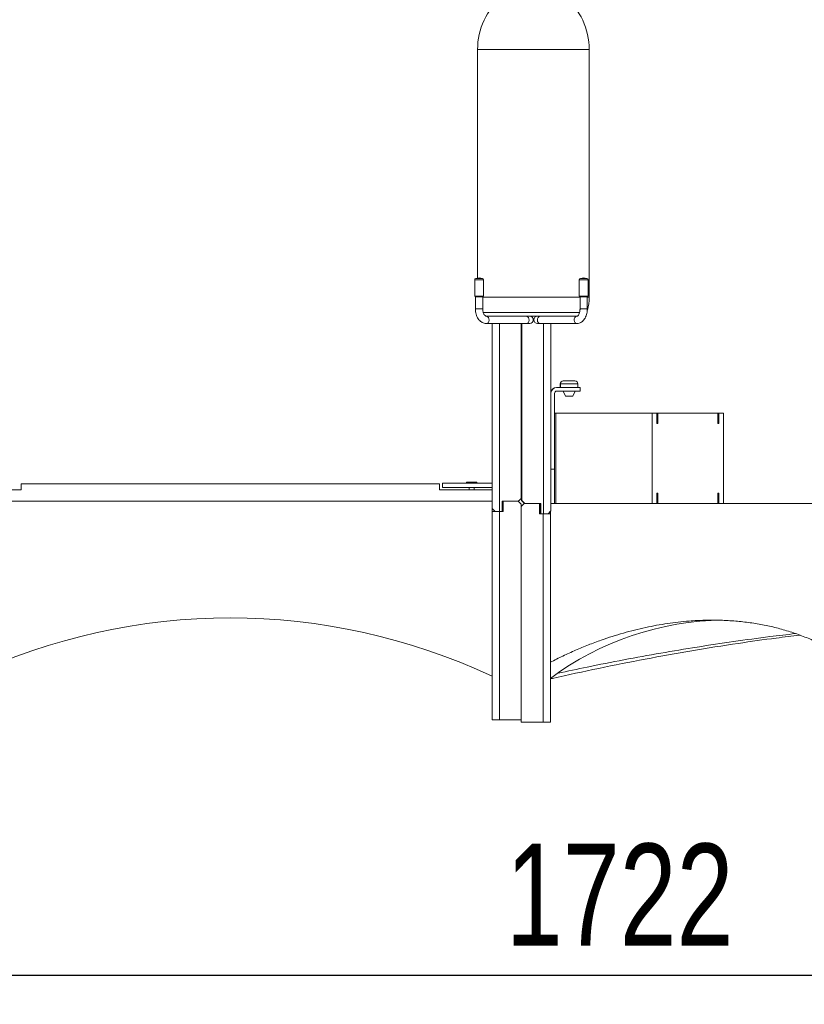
# Model space of a CAD drawing. Header units: millimetres. Extents: x 0 to 420, y 0 to 297.
# Tile 14 of 131: x 56 to 83, y 163 to 197. Entities that reach past the tile are written whole.
import ezdxf

# ---------------------------------------------------------------- set-up
doc = ezdxf.new("R2010")
doc.units = ezdxf.units.MM
doc.layers.add('0COTES', color=5, linetype='Continuous')
doc.styles.add('SLDTEXTSTYLE0', font='TXT', dxfattribs={"width": 0.75})
doc.dimstyles.new('SLDDIMSTYLE0', dxfattribs={"dimtxt": 3.5, "dimasz": 3.302, "dimexe": 0, "dimexo": 0.0625, "dimgap": 0.875, "dimtad": 1, "dimdec": 0, "dimlfac": 20, "dimrnd": 1e-09, "dimzin": 12, "dimdsep": 46, "dimtxsty": 'SLDTEXTSTYLE0', "dimsah": 1, "dimcen": 0.09, "dimadec": 0, "dimazin": 3, "dimtfac": 1, "dimtdec": 0, "dimtofl": 0, "dimtmove": 0, "dimatfit": 3, "dimfxl": 0, "dimfrac": 2, "dimtolj": 1, "dimtzin": 12, "dimarcsym": 0})

# ---------------------------------------------------------------- blocks, each defined once
blk = doc.blocks.new('_D_9')
at = {"layer": '0COTES'}
for p, q in [((119.067, 179.776), (119.067, 162.843)), ((32.948, 179.201), (32.948, 162.843)), ((32.948, 163.843), (119.067, 163.843))]:
    blk.add_line(p, q, dxfattribs=at)
for points in [[(32.948, 163.843), (36.25, 163.335), (36.25, 164.351)], [(119.067, 163.843), (115.765, 164.351), (115.765, 163.335)]]:
    blk.add_solid(points, dxfattribs=at)
at = {"layer": '0COTES', "insert": (72.32, 168.355), "char_height": 3.5, "attachment_point": 1, "style": 'SLDTEXTSTYLE0'}
blk.add_mtext('1722', dxfattribs=at)

msp = doc.modelspace()

# ---------------------------------------------------------------- linework, layer by layer
at = {"color": 7, "linetype": 'Continuous', "lineweight": 18}
for p, q in [((71.35, 195.601), (71.35, 187.761)), ((75.18, 187.101), (75.18, 195.601)), ((71.251, 187.701), (71.251, 187.139)), ((71.551, 187.139), (71.551, 187.701)), ((74.839, 187.701), (74.839, 187.139)), ((75.139, 187.139), (75.139, 187.701)), ((71.251, 187.139), (71.264, 187.114)), ((71.551, 187.139), (71.251, 187.139)), ((71.539, 187.114), (71.264, 187.114)), ((71.276, 187.114), (71.276, 186.701)), ((71.526, 186.701), (71.526, 187.114)), ((71.539, 187.114), (71.551, 187.139)), ((74.839, 187.139), (74.851, 187.114)), ((75.139, 187.139), (74.839, 187.139)), ((75.126, 187.114), (74.851, 187.114)), ((74.864, 187.114), (74.864, 186.701)), ((75.114, 186.701), (75.114, 187.114)), ((75.126, 187.114), (75.139, 187.139)), ((72.082, 186.451), (71.654, 186.451)), ((71.654, 186.201), (73.025, 186.201)), ((71.848, 179.851), (71.848, 186.201)), ((72.082, 186.451), (73.206, 186.451)), ((72.848, 180.201), (72.848, 186.201)), ((72.862, 184.651), (72.862, 186.201)), ((72.863, 186.201), (72.863, 184.651)), ((72.863, 186.201), (72.863, 184.651)), ((72.863, 184.651), (72.863, 186.201)), ((72.864, 186.201), (72.864, 184.651)), ((72.864, 186.201), (72.864, 184.651)), ((72.865, 186.201), (72.865, 184.651)), ((72.865, 186.201), (72.865, 184.651)), ((72.865, 186.201), (72.865, 184.651)), ((73.025, 186.201), (73.137, 186.201)), ((73.206, 186.451), (74.363, 186.451)), ((73.406, 186.201), (73.497, 186.201)), ((73.497, 186.201), (74.756, 186.201)), ((73.866, 179.776), (73.866, 186.201)), ((74.756, 186.451), (74.363, 186.451)), ((72.866, 184.651), (72.848, 184.651)), ((72.848, 184.351), (72.866, 184.351)), ((72.862, 180.126), (72.862, 184.351)), ((72.863, 184.351), (72.863, 183.276)), ((72.863, 184.351), (72.863, 183.276)), ((72.863, 180.126), (72.863, 184.351)), ((72.864, 184.351), (72.864, 183.276)), ((72.864, 184.351), (72.864, 183.276)), ((72.865, 184.351), (72.865, 183.276)), ((72.865, 184.351), (72.865, 183.276)), ((72.865, 184.351), (72.865, 180.126)), ((74.188, 184.131), (74.188, 184.006)), ((74.19, 184.131), (74.19, 184.006)), ((74.288, 184.231), (74.29, 184.231)), ((74.29, 184.231), (74.49, 184.231)), ((74.49, 184.231), (74.69, 184.231)), ((74.79, 184.006), (74.79, 184.131)), ((73.99, 183.806), (73.99, 181.206)), ((74.065, 184.006), (74.065, 184.006)), ((74.865, 184.006), (74.065, 184.006)), ((74.865, 183.881), (74.065, 183.881)), ((74.285, 183.881), (74.363, 183.706)), ((74.288, 183.881), (74.365, 183.706)), ((74.615, 183.706), (74.693, 183.881)), ((74.865, 184.006), (74.865, 183.881)), ((74.365, 183.706), (74.363, 183.706)), ((74.49, 183.706), (74.365, 183.706)), ((74.49, 183.706), (74.615, 183.706)), ((72.865, 183.274), (72.863, 183.276)), ((72.863, 183.276), (72.865, 183.274)), ((72.863, 183.276), (72.863, 183.276)), ((72.865, 183.275), (72.864, 183.276)), ((72.864, 183.276), (72.865, 183.275)), ((72.864, 183.276), (72.864, 183.276)), ((72.865, 183.276), (72.865, 183.276)), ((72.865, 183.276), (72.865, 183.276)), ((72.865, 183.276), (72.865, 183.276)), ((73.99, 183.126), (73.991, 183.126)), ((73.991, 183.126), (73.991, 182.776)), ((73.991, 182.776), (73.991, 183.126)), ((73.991, 183.126), (74.032, 183.126)), ((73.991, 183.126), (73.991, 183.126)), ((74.032, 183.126), (74.032, 182.776)), ((74.033, 183.126), (74.032, 183.126)), ((74.033, 182.776), (74.033, 183.126)), ((74.033, 183.126), (74.036, 183.126)), ((74.036, 183.126), (74.036, 180.026)), ((74.036, 183.126), (77.336, 183.126)), ((77.336, 183.126), (77.336, 180.026)), ((77.336, 183.126), (77.502, 183.126)), ((77.502, 182.776), (77.502, 183.126)), ((77.533, 183.126), (77.502, 183.126)), ((77.533, 183.126), (77.533, 182.776)), ((77.533, 183.126), (79.59, 183.126)), ((79.59, 182.776), (79.59, 183.126)), ((79.621, 183.126), (79.59, 183.126)), ((79.621, 183.126), (79.621, 182.776)), ((79.621, 183.126), (79.787, 183.126)), ((79.787, 183.126), (79.787, 180.026)), ((72.865, 183.078), (72.863, 183.076)), ((72.863, 183.076), (72.865, 183.076)), ((72.863, 183.076), (72.863, 180.126)), ((72.865, 183.076), (72.865, 183.076)), ((72.865, 180.126), (72.865, 183.076)), ((73.991, 182.776), (73.991, 182.776)), ((74.032, 182.776), (74.033, 182.776)), ((77.533, 182.776), (77.502, 182.776)), ((79.621, 182.776), (79.59, 182.776)), ((73.99, 181.206), (73.866, 181.206)), ((73.987, 181.206), (73.987, 180.026)), ((70.97, 180.759), (70.965, 180.754)), ((70.965, 180.754), (70.965, 180.726)), ((71.33, 180.754), (70.965, 180.754)), ((70.97, 180.759), (71.325, 180.759)), ((71.33, 180.754), (71.325, 180.759)), ((71.33, 180.726), (71.33, 180.754)), ((55.698, 180.501), (53.898, 180.501)), ((55.698, 180.701), (55.698, 180.501)), ((70.048, 180.701), (55.698, 180.701)), ((70.048, 180.501), (70.048, 180.701)), ((71.848, 180.501), (70.048, 180.501)), ((70.148, 180.726), (71.848, 180.726)), ((70.148, 180.726), (70.148, 180.576)), ((70.148, 180.576), (71.848, 180.576)), ((71.06, 180.576), (71.06, 180.501)), ((71.235, 180.501), (71.235, 180.576)), ((71.848, 180.101), (53.898, 180.101)), ((71.848, 174.101), (71.848, 180.101)), ((72.198, 180.101), (72.748, 180.101)), ((72.198, 179.751), (72.198, 180.101)), ((72.223, 180.101), (72.748, 180.101)), ((72.223, 179.751), (72.223, 180.101)), ((72.863, 180.126), (72.862, 180.126)), ((72.865, 180.126), (72.863, 180.126)), ((72.863, 180.126), (72.963, 180.026)), ((72.963, 180.026), (72.863, 180.126)), ((72.866, 180.126), (72.865, 180.126)), ((72.865, 180.126), (72.965, 180.026)), ((72.965, 180.026), (72.865, 180.126)), ((73.991, 180.026), (73.991, 180.376)), ((73.991, 180.376), (73.991, 180.376)), ((73.991, 180.376), (73.991, 180.026)), ((74.033, 180.376), (74.032, 180.376)), ((74.032, 180.376), (74.032, 180.026)), ((74.033, 180.026), (74.033, 180.376)), ((77.502, 180.026), (77.502, 180.376)), ((77.502, 180.376), (77.533, 180.376)), ((77.533, 180.376), (77.533, 180.026)), ((79.59, 180.376), (79.621, 180.376)), ((79.59, 180.026), (79.59, 180.376)), ((79.621, 180.376), (79.621, 180.026)), ((71.948, 179.751), (71.848, 179.851)), ((71.848, 179.751), (72.098, 179.751)), ((71.848, 179.751), (71.848, 172.601)), ((72.098, 179.751), (71.948, 179.751)), ((72.098, 172.601), (72.098, 179.751)), ((72.098, 179.751), (72.223, 179.751)), ((72.098, 179.751), (72.198, 179.751)), ((72.848, 180.001), (72.848, 172.601)), ((72.848, 172.526), (72.848, 179.926)), ((72.948, 180.026), (73.292, 180.026)), ((73.292, 180.026), (73.516, 180.026)), ((73.473, 179.676), (73.473, 180.026)), ((73.512, 179.676), (73.512, 180.026)), ((73.512, 180.026), (73.512, 179.676)), ((73.512, 180.026), (73.512, 179.676)), ((73.512, 180.026), (73.512, 179.676)), ((73.513, 180.026), (73.513, 179.676)), ((73.513, 180.026), (73.513, 179.676)), ((73.513, 180.026), (73.513, 179.676)), ((73.513, 180.026), (73.513, 179.676)), ((73.515, 180.026), (73.515, 179.676)), ((73.515, 180.026), (73.515, 179.676)), ((73.515, 180.026), (73.515, 179.676)), ((73.516, 180.026), (73.516, 179.676)), ((73.516, 180.026), (73.516, 179.676)), ((73.516, 180.026), (73.516, 179.676)), ((73.516, 180.026), (73.516, 179.676)), ((73.516, 180.026), (73.516, 179.676)), ((73.866, 179.776), (73.766, 179.676)), ((73.848, 174.579), (73.848, 179.758)), ((73.866, 180.026), (84.175, 180.026)), ((73.473, 179.676), (73.512, 179.676)), ((73.516, 179.676), (73.616, 179.676)), ((73.598, 179.676), (73.598, 172.526)), ((73.616, 179.676), (73.766, 179.676)), ((73.766, 179.676), (73.848, 179.676)), ((73.848, 172.526), (73.848, 179.676)), ((73.918, 174.026), (73.848, 174.026)), ((72.098, 172.601), (71.848, 172.601)), ((72.848, 172.601), (72.098, 172.601)), ((73.598, 172.526), (72.848, 172.526)), ((73.598, 172.526), (73.848, 172.526))]:
    msp.add_line(p, q, dxfattribs=at)
at = {"color": 8, "linetype": 'Continuous', "lineweight": 18}
for p, q in [((71.35, 195.601), (73.196, 195.601)), ((73.196, 195.601), (75.18, 195.601)), ((71.551, 187.701), (71.251, 187.701)), ((71.514, 187.75), (71.289, 187.75)), ((75.139, 187.701), (74.839, 187.701)), ((75.101, 187.75), (74.876, 187.75)), ((71.526, 187.101), (73.196, 187.101)), ((73.196, 187.101), (74.864, 187.101)), ((75.114, 187.101), (75.18, 187.101)), ((71.276, 186.701), (71.526, 186.701)), ((71.542, 186.582), (73.199, 186.582)), ((73.199, 186.582), (74.854, 186.582)), ((75.114, 186.701), (74.864, 186.701)), ((72.098, 186.201), (72.098, 179.751)), ((72.866, 186.201), (72.866, 180.126)), ((73.616, 179.676), (73.616, 186.201)), ((74.188, 184.131), (74.19, 184.131)), ((74.19, 184.131), (74.49, 184.131)), ((74.49, 184.131), (74.79, 184.131))]:
    msp.add_line(p, q, dxfattribs=at)
at = {"color": 8, "linetype": 'Continuous', "lineweight": 18, "flags": 128}
for points in [[(71.654, 186.201), (71.682, 186.207), (71.714, 186.231), (71.736, 186.269), (71.746, 186.316), (71.742, 186.365), (71.724, 186.407), (71.696, 186.437), (71.661, 186.451), (71.655, 186.451)], [(73.025, 186.201), (73.054, 186.207), (73.085, 186.231), (73.108, 186.269), (73.117, 186.316), (73.113, 186.365), (73.096, 186.407), (73.068, 186.437), (73.033, 186.451), (73.025, 186.451)], [(73.497, 186.201), (73.467, 186.207), (73.434, 186.231), (73.41, 186.269), (73.4, 186.316), (73.404, 186.365), (73.423, 186.407), (73.453, 186.437), (73.489, 186.451), (73.497, 186.451)], [(74.756, 186.201), (74.726, 186.207), (74.693, 186.231), (74.669, 186.269), (74.659, 186.316), (74.663, 186.365), (74.682, 186.407), (74.712, 186.437), (74.748, 186.451), (74.755, 186.451)]]:
    msp.add_lwpolyline(points, dxfattribs=at)
at = {"color": 7, "linetype": 'Continuous', "lineweight": 18, "flags": 128}
for points in [[(72.862, 184.651), (72.862, 184.702), (72.862, 184.768), (72.862, 184.82), (72.862, 184.856), (72.863, 184.874), (72.863, 184.874), (72.863, 184.856), (72.863, 184.82), (72.863, 184.768), (72.863, 184.702), (72.863, 184.651)], [(72.865, 184.651), (72.865, 184.702), (72.865, 184.768), (72.865, 184.82), (72.865, 184.856), (72.866, 184.874), (72.866, 184.874), (72.866, 184.856), (72.866, 184.82), (72.866, 184.768), (72.866, 184.702), (72.866, 184.624), (72.866, 184.539), (72.866, 184.449), (72.866, 184.358), (72.866, 184.27), (72.866, 184.188), (72.866, 184.116), (72.866, 184.057), (72.866, 184.013), (72.866, 183.985), (72.866, 183.976), (72.866, 183.976)], [(72.863, 183.976), (72.862, 183.985), (72.862, 184.013), (72.862, 184.057), (72.862, 184.116), (72.862, 184.188), (72.862, 184.27), (72.862, 184.351)], [(72.863, 184.351), (72.863, 184.27), (72.863, 184.188), (72.863, 184.116), (72.863, 184.057), (72.863, 184.013), (72.863, 183.985), (72.863, 183.976)], [(72.866, 183.976), (72.865, 183.985), (72.865, 184.013), (72.865, 184.057), (72.865, 184.116), (72.865, 184.188), (72.865, 184.27), (72.865, 184.351)], [(72.748, 180.101), (72.791, 180.144), (72.822, 180.176), (72.841, 180.195), (72.848, 180.201)], [(72.748, 180.101), (72.791, 180.058), (72.822, 180.027), (72.841, 180.008), (72.848, 180.001)], [(72.848, 179.926), (72.854, 179.933), (72.873, 179.952), (72.904, 179.983), (72.948, 180.026)]]:
    msp.add_lwpolyline(points, dxfattribs=at)
at = {"color": 7, "linetype": 'Continuous', "lineweight": 18}
for centre, radius, start, end in [((73.711, 195.601), 2.361, 129.6696, 180), ((72.819, 195.601), 2.361, 0, 50.3304), ((71.301, 187.701), 0.05, 104.4775, 180), ((71.401, 187.314), 0.45, 75.5225, 104.4775), ((71.501, 187.701), 0.05, 0, 75.5225), ((74.889, 187.701), 0.05, 104.4775, 180), ((74.989, 187.314), 0.45, 75.5225, 104.4775), ((75.089, 187.701), 0.05, 0, 75.5225), ((73.68, 187.101), 1.5, 343.0688, 0), ((73.137, 186.326), 0.125, 270, 90), ((73.406, 186.326), 0.125, 90, 270), ((74.288, 184.131), 0.1, 90, 180), ((74.29, 184.131), 0.1, 90, 180), ((74.69, 184.131), 0.1, 0, 90), ((74.065, 183.806), 0.2, 90, 175.4353), ((74.065, 183.806), 0.2, 90, 175.8659), ((74.062, 183.806), 0.2, 90, 169.948), ((74.063, 183.806), 0.2, 90, 170.1368), ((74.065, 183.806), 0.075, 90, 179.8463), ((62.873, 154.959), 21.142, 64.8802, 115.1198), ((79.876, 165.939), 10.087, 90.6365, 126.7014)]:
    msp.add_arc(centre, radius, start, end, dxfattribs=at)
for centre, start_param, end_param in [((73.612, 179.376), 3.141526, 3.66384), ((73.616, 179.376), 2.619211, 3.141526)]:
    msp.add_ellipse(centre, major_axis=(0.75, -0.75), ratio=0.000067, start_param=start_param, end_param=end_param, dxfattribs=at)
for points, knots in [([(71.276, 186.701), (71.276, 186.685), (71.277, 186.638), (71.288, 186.563), (71.312, 186.478), (71.348, 186.399), (71.395, 186.33), (71.45, 186.275), (71.513, 186.234), (71.578, 186.208), (71.626, 186.201), (71.651, 186.201), (71.654, 186.201)], [0, 0, 0, 0, 0.06508, 0.183452, 0.302625, 0.422785, 0.543883, 0.664678, 0.770535, 0.884909, 0.986169, 1, 1, 1, 1]), ([(71.654, 186.451), (71.652, 186.451), (71.644, 186.452), (71.629, 186.456), (71.605, 186.473), (71.579, 186.503), (71.555, 186.547), (71.537, 186.601), (71.527, 186.654), (71.526, 186.688), (71.526, 186.701)], [0, 0, 0, 0, 0.068463, 0.217062, 0.351332, 0.494634, 0.632681, 0.770576, 0.909559, 1, 1, 1, 1]), ([(74.864, 186.701), (74.863, 186.691), (74.863, 186.659), (74.856, 186.607), (74.84, 186.552), (74.819, 186.507), (74.796, 186.475), (74.776, 186.457), (74.762, 186.452), (74.758, 186.451), (74.756, 186.451)], [0, 0, 0, 0, 0.069728, 0.207587, 0.344155, 0.47813, 0.609405, 0.740093, 0.874554, 1, 1, 1, 1]), ([(74.756, 186.201), (74.772, 186.202), (74.809, 186.204), (74.866, 186.222), (74.923, 186.254), (74.975, 186.299), (75.021, 186.357), (75.059, 186.426), (75.088, 186.505), (75.107, 186.589), (75.113, 186.655), (75.114, 186.692), (75.114, 186.701)], [0, 0, 0, 0, 0.074651, 0.178178, 0.281967, 0.388804, 0.500234, 0.615923, 0.734037, 0.852577, 0.965016, 1, 1, 1, 1]), ([(84.175, 174.579), (83.99, 174.704), (83.621, 174.952), (83.079, 175.233), (82.578, 175.45), (82.127, 175.613), (81.662, 175.749), (81.186, 175.858), (80.701, 175.94), (80.198, 175.997), (79.679, 176.026), (79.145, 176.027), (78.54, 175.995), (77.862, 175.918), (77.109, 175.78), (76.35, 175.59), (75.694, 175.38), (75.149, 175.176), (74.71, 174.994), (74.275, 174.796), (73.99, 174.652), (73.848, 174.579)], [0, 0, 0, 0, 0.0703893, 0.1407727, 0.188898, 0.2370589, 0.2851799, 0.3321594, 0.379178, 0.4261547, 0.4746978, 0.5232875, 0.5718305, 0.6377956, 0.7037634, 0.7715358, 0.8393132, 0.8793297, 0.9193469, 0.9596731, 1, 1, 1, 1]), ([(73.918, 174.026), (74.448, 174.143), (75.507, 174.377), (77.101, 174.691), (78.696, 174.978), (80.193, 175.216), (81.428, 175.392), (82.131, 175.477), (82.399, 175.509)], [0, 0, 0, 0, 0.187522, 0.37519, 0.562849, 0.750359, 0.904481, 1, 1, 1, 1]), ([(82.254, 175.562), (81.961, 175.528), (81.255, 175.446), (80.131, 175.292), (78.882, 175.104), (77.627, 174.895), (76.369, 174.665), (75.194, 174.435), (74.441, 174.274), (74.109, 174.203)], [0, 0, 0, 0, 0.108301, 0.261516, 0.414773, 0.567989, 0.72267, 0.877391, 1, 1, 1, 1])]:
    msp.add_open_spline(points, degree=3, knots=knots, dxfattribs=at)

# ---------------------------------------------------------------- dimensions: what is measured, and where the dimension line sits
at = {"layer": '0COTES'}
dim = msp.add_linear_dim(base=(119.067, 163.843), p1=(32.948, 180.201), p2=(119.067, 180.776), dimstyle='SLDDIMSTYLE0', dxfattribs=at)
dim.commit()
dim.dimension.update_dxf_attribs({"geometry": '_D_9', "text_midpoint": (77.492, 163.843), "dimtype": 160})

doc.saveas('drawing.dxf')
